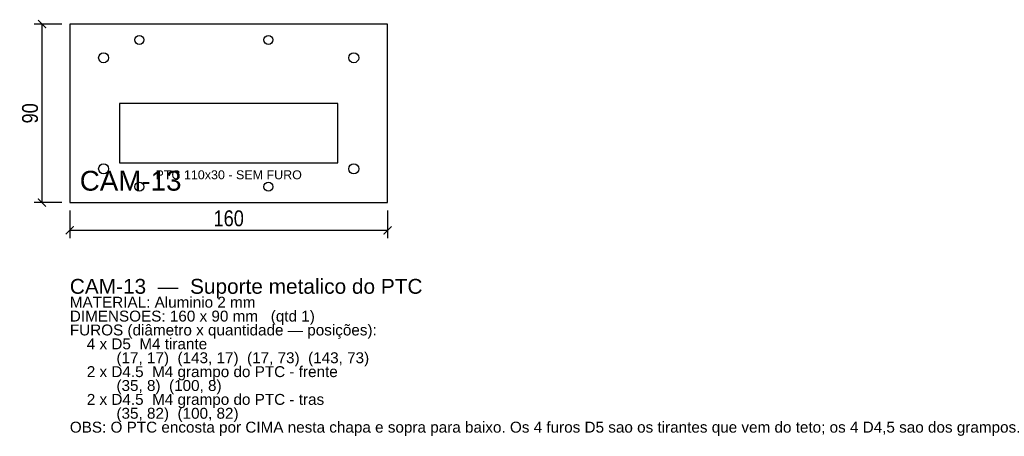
# Model space of a CAD drawing. Header units: millimetres. Extents: x -25 to 471, y -118 to 92.
import ezdxf
from ezdxf.enums import TextEntityAlignment as Align

# ---------------------------------------------------------------- set-up
doc = ezdxf.new("R2010")
doc.units = ezdxf.units.MM
for name, color, linetype in [('CORTE', 1, 'Continuous'), ('COTA', 4, 'Continuous'), ('GRAVACAO', 3, 'Continuous'), ('TEXTO', 7, 'Continuous')]:
    doc.layers.add(name, color=color, linetype=linetype)
doc.styles.add('ARIAL', font='arial.ttf')
doc.styles.add('OpenSansCondensed-Light', font='OpenSansCondensed-Light.ttf')
doc.dimstyles.new('EZDXF', dxfattribs={"dimtxt": 8, "dimasz": 4, "dimexe": 4, "dimexo": 4, "dimgap": 2, "dimtad": 1, "dimdec": 0, "dimdsep": 46, "dimtxsty": 'OpenSansCondensed-Light', "dimblk": 'ARCHTICK', "dimcen": 2.5, "dimclrd": 4, "dimclre": 4, "dimclrt": 4, "dimazin": 3, "dimtfac": 0.5, "dimtmove": 2, "dimatfit": 3})

# ---------------------------------------------------------------- blocks, each defined once
blk = doc.blocks.new('_ARCHTICK')
at = {"color": 0, "linetype": 'BYBLOCK', "const_width": 0.15}
blk.add_lwpolyline([(-0.5, -0.5), (0.5, 0.5)], dxfattribs=at)

msp = doc.modelspace()

# ---------------------------------------------------------------- linework, layer by layer
at = {"layer": 'CORTE'}
msp.add_lwpolyline([(0, 0), (160, 0), (160, 90), (0, 90)], close=True, dxfattribs=at)
for centre, radius in [((35, 82), 2.25), ((100, 82), 2.25), ((17, 73), 2.5), ((143, 73), 2.5), ((17, 17), 2.5), ((143, 17), 2.5), ((35, 8), 2.25), ((100, 8), 2.25)]:
    msp.add_circle(centre, radius, dxfattribs=at)
at = {"layer": 'GRAVACAO'}
msp.add_lwpolyline([(25, 20), (135, 20), (135, 50), (25, 50)], close=True, dxfattribs=at)

# ---------------------------------------------------------------- texts
at = {"layer": 'GRAVACAO', "style": 'ARIAL'}
msp.add_text('CAM-13', height=10, dxfattribs=at).set_placement((5, 6))
msp.add_text('PTC 110x30 - SEM FURO', height=4.5, dxfattribs=at).set_placement((80, 14), align=Align.MIDDLE_CENTER)
at = {"layer": 'TEXTO', "style": 'ARIAL'}
for s, height, p in [('CAM-13  —  Suporte metalico do PTC', 7.5, (0, -46)), ('MATERIAL: Aluminio 2 mm', 5.5, (0, -53)), ('DIMENSOES: 160 x 90 mm   (qtd 1)', 5.5, (0, -60)), ('FUROS (diâmetro x quantidade — posições):', 5.5, (0, -67)), ('    4 x D5  M4 tirante', 5.5, (0, -74)), ('           (17, 17)  (143, 17)  (17, 73)  (143, 73)', 5.5, (0, -81)), ('    2 x D4.5  M4 grampo do PTC - frente', 5.5, (0, -88)), ('           (35, 8)  (100, 8)', 5.5, (0, -95)), ('    2 x D4.5  M4 grampo do PTC - tras', 5.5, (0, -102)), ('           (35, 82)  (100, 82)', 5.5, (0, -109)), ('OBS: O PTC encosta por CIMA nesta chapa e sopra para baixo. Os 4 furos D5 sao os tirantes que vem do teto; os 4 D4,5 sao dos grampos.', 5.5, (0, -116))]:
    msp.add_text(s, height=height, dxfattribs=at).set_placement(p)

# ---------------------------------------------------------------- dimensions: what is measured, and where the dimension line sits
at = {"layer": 'COTA'}
msp.add_linear_dim(base=(-14, 0), p1=(0, 0), p2=(0, 90), angle=90, dimstyle='EZDXF', dxfattribs=at).render()
msp.add_linear_dim(base=(0, -14), p1=(0, 0), p2=(160, 0), dimstyle='EZDXF', dxfattribs=at).render()

doc.saveas('drawing.dxf')
